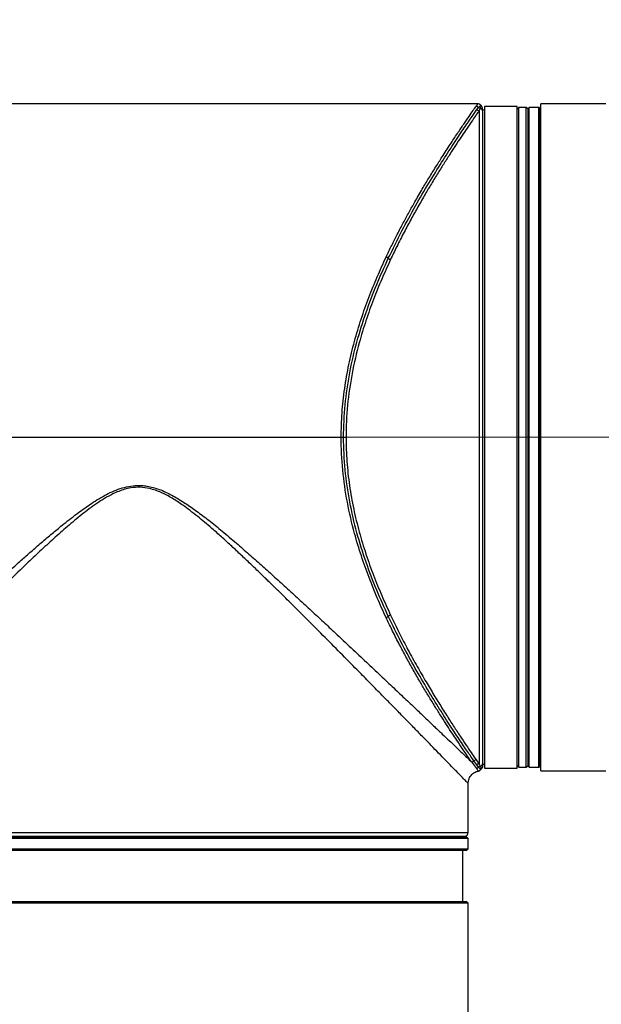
# Model space of a CAD drawing. Header units: millimetres. Extents: x 160 to 223, y 83 to 228.
# Tile 8 of 13: x 195 to 203, y 147 to 161. Entities that reach past the tile are written whole.
import ezdxf

# ---------------------------------------------------------------- set-up
doc = ezdxf.new("R2010")
doc.units = ezdxf.units.MM
doc.linetypes.add('CENTERX2', pattern=[20.32, 12.7, -2.54, 2.54, -2.54])
doc.layers.add('10', color=7, linetype='Continuous')
doc.styles.add('SLDTEXTSTYLE0', font='TXT', dxfattribs={"width": 0.7})
doc.dimstyles.new('SLDDIMSTYLE1', dxfattribs={"dimtxt": 3.950146, "dimasz": 2.5, "dimexe": 0, "dimexo": 0.0625, "dimgap": 0.987537, "dimtad": 2, "dimlfac": 19.17, "dimrnd": 1e-09, "dimzin": 12, "dimdsep": 46, "dimtxsty": 'SLDTEXTSTYLE0', "dimsah": 1, "dimcen": 0.09, "dimadec": 0, "dimazin": 3, "dimtfac": 1, "dimtofl": 0, "dimtmove": 0, "dimatfit": 3, "dimfxl": 0, "dimfrac": 2, "dimtolj": 1, "dimtzin": 12, "dimarcsym": 0})
doc.dimstyles.new('SLDDIMSTYLE2', dxfattribs={"dimtxt": 3.950146, "dimasz": 2.5, "dimexe": 0, "dimexo": 0.0625, "dimgap": 0.987537, "dimtad": 2, "dimdec": 1, "dimlfac": 19.17, "dimrnd": 1e-09, "dimzin": 12, "dimdsep": 46, "dimtxsty": 'SLDTEXTSTYLE0', "dimsah": 1, "dimcen": 0.09, "dimadec": 0, "dimazin": 3, "dimtfac": 1, "dimtdec": 1, "dimtofl": 0, "dimtmove": 0, "dimatfit": 3, "dimfxl": 0, "dimfrac": 2, "dimtolj": 1, "dimtzin": 12, "dimarcsym": 0})

# ---------------------------------------------------------------- blocks, each defined once
blk = doc.blocks.new('_D_1')
at = {"layer": '10'}
for p, q in [((199.46, 155.353), (177.659, 155.353)), ((179.659, 155.353), (179.659, 103.189)), ((203.074, 103.189), (177.659, 103.189))]:
    blk.add_line(p, q, dxfattribs=at)
for points in [[(179.659, 155.353), (179.309, 152.853), (180.009, 152.853)], [(179.659, 103.189), (180.009, 105.689), (179.309, 105.689)]]:
    blk.add_solid(points, dxfattribs=at)
at = {"layer": '10', "insert": (174.884, 124.976), "char_height": 3.7042, "attachment_point": 1, "rotation": 90, "style": 'SLDTEXTSTYLE0'}
blk.add_mtext('1000', dxfattribs=at)
blk = doc.blocks.new('_D_2')
at = {"layer": '10'}
for p, q in [((201.452, 205.406), (177.659, 205.406)), ((179.659, 205.406), (179.659, 155.353)), ((199.46, 155.353), (177.659, 155.353))]:
    blk.add_line(p, q, dxfattribs=at)
for points in [[(179.659, 205.406), (179.309, 202.906), (180.009, 202.906)], [(179.659, 155.353), (180.009, 157.853), (179.309, 157.853)]]:
    blk.add_solid(points, dxfattribs=at)
at = {"layer": '10', "insert": (174.884, 172.026), "char_height": 3.7042, "attachment_point": 1, "rotation": 90, "style": 'SLDTEXTSTYLE0'}
blk.add_mtext('959.5', dxfattribs=at)
blk = doc.blocks.new('_D_4')
at = {"layer": '10'}
for p, q in [((199.842, 206.588), (199.842, 176.496)), ((212.649, 96.593), (212.649, 180.496)), ((199.842, 178.496), (189.878, 178.496)), ((199.842, 178.496), (212.649, 178.496))]:
    blk.add_line(p, q, dxfattribs=at)
for points in [[(199.842, 178.496), (202.342, 178.146), (202.342, 178.846)], [(212.649, 178.496), (210.149, 178.846), (210.149, 178.146)]]:
    blk.add_solid(points, dxfattribs=at)
at = {"layer": '10', "insert": (189.878, 183.271), "char_height": 3.7042, "attachment_point": 1, "style": 'SLDTEXTSTYLE0'}
blk.add_mtext('245.5', dxfattribs=at)
blk = doc.blocks.new('_D_5')
at = {"layer": '10'}
for p, q in [((191.557, 212.735), (162.82, 212.735)), ((164.82, 212.735), (164.82, 103.189)), ((203.074, 103.189), (162.82, 103.189))]:
    blk.add_line(p, q, dxfattribs=at)
for points in [[(164.82, 212.735), (164.47, 210.235), (165.17, 210.235)], [(164.82, 103.189), (165.17, 105.689), (164.47, 105.689)]]:
    blk.add_solid(points, dxfattribs=at)
at = {"layer": '10', "insert": (160.045, 158.016), "char_height": 3.7042, "attachment_point": 1, "rotation": 90, "style": 'SLDTEXTSTYLE0'}
blk.add_mtext('2100', dxfattribs=at)

msp = doc.modelspace()

# ---------------------------------------------------------------- linework, layer by layer
at = {"color": 7, "linetype": 'Continuous', "lineweight": 25}
for p, q in [((201.3623, 160.15257), (194.14627, 160.15257)), ((201.34707, 160.06861), (201.37272, 160.10052)), ((201.37272, 160.10052), (201.37296, 160.10078)), ((201.41313, 160.12266), (201.40359, 160.13221)), ((201.92906, 160.11345), (201.45958, 160.11345)), ((201.45958, 160.11345), (201.45958, 150.59336)), ((201.92906, 150.59336), (201.92906, 160.11345)), ((201.95514, 160.10041), (201.92906, 160.07432)), ((202.05947, 160.10041), (201.95514, 160.10041)), ((201.95514, 150.60641), (201.95514, 160.10041)), ((202.08556, 160.07432), (202.05947, 160.10041)), ((202.05947, 150.60641), (202.05947, 160.10041)), ((202.1012, 160.10041), (202.08556, 160.08476)), ((202.24205, 160.10041), (202.1012, 160.10041)), ((202.1012, 150.60641), (202.1012, 160.10041)), ((202.2577, 160.08476), (202.24205, 160.10041)), ((202.24205, 155.35341), (202.24205, 160.10041)), ((203.2071, 160.15257), (202.26813, 160.15257)), ((202.26813, 150.55424), (202.26813, 160.15257)), ((201.39522, 160.0872), (201.38133, 160.05506)), ((201.38133, 160.05506), (201.38133, 150.65248)), ((201.39536, 160.08745), (201.39522, 160.0872)), ((201.45958, 160.05867), (201.43349, 160.05867)), ((202.08556, 150.62206), (202.08556, 160.08476)), ((202.2577, 155.35341), (202.2577, 160.08476)), ((202.26813, 159.86567), (202.2577, 159.86567)), ((202.24205, 150.60641), (202.24205, 155.35341)), ((202.2577, 150.62206), (202.2577, 155.35341)), ((202.2577, 150.84115), (202.26813, 150.84115)), ((201.27183, 150.68345), (201.34241, 150.58934)), ((201.34657, 150.63847), (201.3059, 150.69742)), ((201.33996, 150.71136), (201.38133, 150.65248)), ((201.37278, 150.60531), (201.34658, 150.63845)), ((201.38133, 150.65248), (201.39593, 150.61986)), ((201.39593, 150.61986), (201.3961, 150.61957)), ((201.43349, 150.64814), (201.45958, 150.64814)), ((201.92906, 150.63249), (201.95514, 150.60641)), ((201.95514, 150.60641), (202.05947, 150.60641)), ((202.05947, 150.60641), (202.08556, 150.63249)), ((202.08556, 150.62206), (202.1012, 150.60641)), ((202.1012, 150.60641), (202.24205, 150.60641)), ((202.24205, 150.60641), (202.2577, 150.62206)), ((201.37306, 150.60502), (201.37278, 150.60531)), ((201.40345, 150.57304), (201.41424, 150.58503)), ((201.45958, 150.59336), (201.92906, 150.59336)), ((202.26813, 150.55424), (203.2071, 150.55424)), ((201.22484, 150.37166), (201.22104, 150.37557)), ((201.22484, 149.66744), (201.22484, 150.37166)), ((191.73542, 149.66744), (201.22484, 149.66744)), ((201.14659, 149.60484), (201.14659, 149.61527)), ((201.22484, 149.57876), (191.73083, 149.57876)), ((191.75692, 149.60484), (201.19875, 149.60484)), ((201.22484, 149.57876), (201.19875, 149.60484)), ((201.22484, 149.4327), (201.22484, 149.57876)), ((191.73083, 149.4327), (201.22484, 149.4327)), ((201.19875, 149.40661), (191.75692, 149.40661)), ((201.14659, 148.67631), (201.14659, 149.40661)), ((201.19875, 149.40661), (201.22484, 149.4327)), ((201.22484, 148.65022), (191.73083, 148.65022)), ((191.75692, 148.67631), (201.19875, 148.67631)), ((201.22484, 148.65022), (201.19875, 148.67631)), ((201.22484, 133.02685), (201.22484, 148.65022))]:
    msp.add_line(p, q, dxfattribs=at)
for centre, radius, start, end in [((201.33571, 160.0631), 0.05263, 45.318465, 89.324248), ((201.40988, 160.1376), 0.05249, 224.932901, 253.783456), ((201.41016, 160.13781), 0.05249, 224.870162, 253.623152), ((201.3825, 160.10812), 0.05307, 228.121173, 268.738963), ((201.38167, 160.03747), 0.05182, 0.146198, 74.680238), ((200.01035, 157.85269), 0.09913, 50.27677, 71.615328), ((200.13681, 158.00598), 0.09959, 230.678665, 251.851397), ((200.01035, 152.85413), 0.09913, 288.384672, 309.72323), ((200.13681, 152.70083), 0.09959, 108.148603, 129.321335), ((201.26967, 150.73724), 0.05383, 272.294816, 312.290547), ((201.3421, 150.65753), 0.05387, 92.27525, 132.230584), ((201.38254, 150.59941), 0.05308, 91.31039, 132.650302), ((201.41132, 150.56967), 0.0525, 107.05034, 137.241359), ((201.41166, 150.56944), 0.05249, 107.239037, 137.329751), ((201.38168, 150.66934), 0.05182, 286.160574, 359.857748), ((201.33437, 150.64147), 0.05274, 278.758195, 316.729576), ((201.17267, 149.66744), 0.05216, 270, 0)]:
    msp.add_arc(centre, radius, start, end, dxfattribs=at)
for points, knots in [([(200.04161, 157.94676), (200.06839, 158.00306), (200.12139, 158.11451), (200.20445, 158.27908), (200.28813, 158.43889), (200.37274, 158.5941), (200.46432, 158.75703), (200.55935, 158.92042), (200.66035, 159.08852), (200.75513, 159.24217), (200.85912, 159.40656), (200.96503, 159.56995), (201.06997, 159.72804), (201.16165, 159.86355), (201.23795, 159.97465), (201.29893, 160.06239), (201.32386, 160.09796), (201.33633, 160.11573)], [0, 0, 0, 0, 0.049285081, 0.097570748, 0.149921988, 0.199559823, 0.249104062, 0.315052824, 0.373137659, 0.437876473, 0.498301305, 0.583199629, 0.666431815, 0.749086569, 0.83329585, 0.916692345, 1, 1, 1, 1]), ([(201.33633, 160.11573), (201.34657, 160.1303), (201.3619, 160.15211), (201.35999, 160.14939), (201.35936, 160.14849)], [0, 0, 0, 0, 0.66776908, 1, 1, 1, 1]), ([(201.40376, 160.13199), (201.40113, 160.13501), (201.39582, 160.1411), (201.38546, 160.14758), (201.37409, 160.1518), (201.36614, 160.15232), (201.36224, 160.15257)], [0, 0, 0, 0, 0.24945362, 0.5037607, 0.75611167, 1, 1, 1, 1]), ([(201.37296, 160.10078), (201.38506, 160.11322), (201.4032, 160.13187), (201.40093, 160.12955), (201.40018, 160.12877)], [0, 0, 0, 0, 0.666775, 1, 1, 1, 1]), ([(201.41116, 160.11842), (201.4116, 160.11928), (201.41291, 160.12185), (201.40239, 160.10122), (201.39536, 160.08745)], [0, 0, 0, 0, 0.3328414, 1, 1, 1, 1]), ([(201.43072, 160.05426), (201.43066, 160.06324), (201.43056, 160.07994), (201.42868, 160.1035), (201.41867, 160.11557), (201.41441, 160.12072)], [0, 0, 0, 0, 0.40009439, 0.74432472, 1, 1, 1, 1]), ([(200.0737, 157.92893), (200.13858, 158.06242), (200.26791, 158.32849), (200.4664, 158.68856), (200.65986, 159.01882), (200.84354, 159.31498), (201.01121, 159.57431), (201.15536, 159.7902), (201.27342, 159.9628), (201.32251, 160.03333), (201.34707, 160.06861)], [0, 0, 0, 0, 0.12466003, 0.24847168, 0.37230384, 0.49726436, 0.62277368, 0.7483888, 0.87413426, 1, 1, 1, 1]), ([(201.38133, 160.05506), (201.36586, 160.03281), (201.3349, 159.98827), (201.26801, 159.89105), (201.19487, 159.78342), (201.11849, 159.6695), (201.04442, 159.55745), (200.96371, 159.43349), (200.87952, 159.30176), (200.78918, 159.15758), (200.69794, 159.00836), (200.60066, 158.84515), (200.50271, 158.67548), (200.4014, 158.49372), (200.29941, 158.30292), (200.20027, 158.10929), (200.13556, 157.97371), (200.10579, 157.91134)], [0, 0, 0, 0, 0.08334422, 0.166863, 0.25121661, 0.31263492, 0.37617458, 0.43685003, 0.50042487, 0.56070344, 0.62537877, 0.68372681, 0.75043887, 0.81269113, 0.87494382, 0.9424692, 1, 1, 1, 1]), ([(201.43349, 150.66921), (201.43349, 150.68915), (201.43349, 150.72903), (201.43349, 150.83331), (201.43349, 150.97138), (201.43349, 151.14928), (201.43349, 151.36427), (201.43349, 151.61726), (201.43349, 151.9053), (201.43349, 152.22525), (201.43349, 152.57305), (201.43349, 152.9439), (201.43349, 153.33248), (201.43349, 153.73183), (201.43349, 154.13896), (201.43349, 154.54546), (201.43349, 154.95133), (201.43349, 155.3534), (201.43349, 155.75547), (201.43349, 156.16134), (201.43349, 156.56784), (201.43349, 156.97498), (201.43349, 157.37433), (201.43349, 157.76291), (201.43349, 158.13376), (201.43349, 158.48156), (201.43349, 158.80151), (201.43349, 159.08955), (201.43349, 159.34255), (201.43349, 159.55753), (201.43349, 159.73543), (201.43349, 159.8735), (201.43349, 159.97778), (201.43349, 160.01766), (201.43349, 160.0376)], [0, 0, 0, 0, 0.02945025, 0.0589015, 0.0898411, 0.12078271, 0.1525929, 0.18482289, 0.21733897, 0.25, 0.28266102, 0.3151771, 0.3474071, 0.37921728, 0.41015688, 0.4410985, 0.47054825, 0.5, 0.52944975, 0.5589015, 0.5898411, 0.62078271, 0.6525929, 0.68482289, 0.71733897, 0.75, 0.78266102, 0.8151771, 0.8474071, 0.87921728, 0.91015688, 0.9410985, 0.97054875, 1, 1, 1, 1]), ([(200.04161, 152.76005), (199.99903, 152.8531), (199.91385, 153.03922), (199.79394, 153.33575), (199.683, 153.6455), (199.57412, 154.00473), (199.47793, 154.4167), (199.41105, 154.88075), (199.38986, 155.31258), (199.4041, 155.70497), (199.4418, 156.05555), (199.50301, 156.40033), (199.58408, 156.73442), (199.68143, 157.05655), (199.79226, 157.36675), (199.91284, 157.66529), (199.99878, 157.85313), (200.04161, 157.94676)], [0, 0, 0, 0, 0.0620808, 0.12418409, 0.18662277, 0.24953015, 0.33309337, 0.41671957, 0.49987705, 0.5616557, 0.62452215, 0.68746379, 0.74994669, 0.81221813, 0.87468679, 0.93753427, 1, 1, 1, 1]), ([(200.0737, 152.77788), (200.01719, 152.90219), (199.90415, 153.15086), (199.75029, 153.55379), (199.61676, 153.97767), (199.51247, 154.42265), (199.44551, 154.88346), (199.42237, 155.35323), (199.44548, 155.82289), (199.51234, 156.28348), (199.61652, 156.72823), (199.74997, 157.15211), (199.90391, 157.55535), (200.01708, 157.80436), (200.0737, 157.92893)], [0, 0, 0, 0, 0.083056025, 0.166145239, 0.249514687, 0.332961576, 0.416463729, 0.499979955, 0.583465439, 0.666902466, 0.750316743, 0.833639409, 0.916778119, 1, 1, 1, 1]), ([(200.10579, 157.91134), (200.06328, 157.81863), (199.97836, 157.63346), (199.859, 157.3392), (199.74913, 157.03345), (199.64136, 156.67954), (199.54609, 156.27408), (199.47984, 155.81726), (199.45889, 155.39205), (199.47318, 155.0051), (199.5109, 154.65954), (199.57189, 154.31989), (199.65249, 153.99065), (199.74946, 153.67237), (199.85934, 153.36675), (199.97857, 153.07284), (200.06335, 152.88799), (200.10579, 152.79547)], [0, 0, 0, 0, 0.06258823, 0.12502012, 0.18751994, 0.25001845, 0.33364809, 0.41717456, 0.49998156, 0.56195489, 0.62505865, 0.68757427, 0.75014973, 0.81268466, 0.87519455, 0.93753537, 1, 1, 1, 1]), ([(191.58337, 150.58771), (191.59461, 150.59842), (191.61723, 150.61998), (191.66726, 150.66763), (191.72921, 150.72666), (191.80241, 150.79639), (191.88558, 150.87554), (191.97788, 150.96337), (192.08145, 151.06187), (192.21419, 151.18805), (192.38277, 151.3481), (192.59012, 151.54471), (192.8131, 151.75575), (193.04974, 151.9792), (193.31508, 152.229), (193.61552, 152.51068), (193.9459, 152.81832), (194.28879, 153.13453), (194.57, 153.38998), (194.78543, 153.58227), (194.93247, 153.71178), (195.08123, 153.84063), (195.23011, 153.96673), (195.39788, 154.10464), (195.57684, 154.24502), (195.77814, 154.38999), (195.98409, 154.51896), (196.1737, 154.60743), (196.33569, 154.65056), (196.44625, 154.66253), (196.54305, 154.65929), (196.62574, 154.6476), (196.71109, 154.62666), (196.80002, 154.59573), (196.89047, 154.55596), (196.97921, 154.50986), (197.06667, 154.45886), (197.17844, 154.38766), (197.32038, 154.28802), (197.49558, 154.15444), (197.68729, 153.99917), (197.87975, 153.83634), (198.06671, 153.67383), (198.24174, 153.51874), (198.41938, 153.35918), (198.60035, 153.19478), (198.78401, 153.02648), (198.96389, 152.8605), (199.13856, 152.69838), (199.33133, 152.51869), (199.53877, 152.32452), (199.75688, 152.11956), (199.96101, 151.92716), (200.15116, 151.74755), (200.32733, 151.58087), (200.48325, 151.43313), (200.62063, 151.30278), (200.74128, 151.18821), (200.85178, 151.08321), (200.98967, 150.9521), (201.14228, 150.80682), (201.22923, 150.72402), (201.27183, 150.68345)], [0, 0, 0, 0, 0.01535744, 0.0309072, 0.04668822, 0.0627378, 0.07789904, 0.09339634, 0.10925456, 0.12549691, 0.14975919, 0.17504565, 0.20009667, 0.22486029, 0.25064764, 0.28120983, 0.31304746, 0.34410574, 0.37523293, 0.38804626, 0.40047076, 0.41325198, 0.42602962, 0.43794312, 0.45479342, 0.4693421, 0.48498572, 0.50071681, 0.50856212, 0.51646174, 0.52154308, 0.52675489, 0.53215387, 0.53806646, 0.54447371, 0.55077175, 0.5569359, 0.56360272, 0.57584272, 0.58980043, 0.60549657, 0.62294568, 0.63819498, 0.65335008, 0.6684224, 0.68497902, 0.70168268, 0.71819166, 0.73447402, 0.75053353, 0.7730365, 0.79482067, 0.81590014, 0.83629045, 0.85600876, 0.87507407, 0.89129845, 0.90711467, 0.92253933, 0.93759036, 0.96941893, 1, 1, 1, 1]), ([(201.22104, 150.37557), (201.21899, 150.37768), (201.21405, 150.38278), (201.17498, 150.42293), (201.1153, 150.48418), (201.04319, 150.55827), (200.9664, 150.63712), (200.87598, 150.72988), (200.77547, 150.83292), (200.66616, 150.94499), (200.54905, 151.06495), (200.42026, 151.19673), (200.28537, 151.33459), (200.14537, 151.47759), (200.00099, 151.62485), (199.84618, 151.78244), (199.66101, 151.97058), (199.44481, 152.1897), (199.1973, 152.43948), (198.97074, 152.66686), (198.76987, 152.86717), (198.64202, 152.99386), (198.55917, 153.0756), (198.52034, 153.11383), (198.47993, 153.15354), (198.4379, 153.19473), (198.39426, 153.2374), (198.34898, 153.28155), (198.3159, 153.31371), (198.28172, 153.3469), (198.20521, 153.42108), (198.08739, 153.53422), (197.93897, 153.67467), (197.80533, 153.79909), (197.66999, 153.92237), (197.54526, 154.03273), (197.43196, 154.12969), (197.32707, 154.21622), (197.22348, 154.2976), (197.10101, 154.38768), (196.96473, 154.47763), (196.80511, 154.56291), (196.65039, 154.61795), (196.50053, 154.6387), (196.37976, 154.63024), (196.27707, 154.60638), (196.19131, 154.57667), (196.05341, 154.51491), (195.87335, 154.40395), (195.6583, 154.24215), (195.45236, 154.07023), (195.25256, 153.89301), (195.05739, 153.71324), (194.84515, 153.51249), (194.614, 153.28926), (194.37066, 153.05054), (194.13112, 152.81286), (193.89956, 152.58134), (193.67165, 152.35207), (193.44738, 152.12541), (193.22968, 151.90469), (193.02249, 151.69395), (192.82456, 151.49212), (192.6369, 151.30054), (192.4611, 151.12073), (192.31292, 150.96895), (192.18908, 150.84206), (192.08622, 150.7366), (191.99659, 150.64461), (191.90912, 150.55479), (191.83097, 150.47459), (191.76834, 150.41024), (191.74895, 150.39029), (191.73933, 150.3804)], [0, 0, 0, 0, 0.014804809, 0.035692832, 0.05688468, 0.072083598, 0.087598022, 0.103463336, 0.119712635, 0.134740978, 0.150210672, 0.166140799, 0.182548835, 0.197484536, 0.212939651, 0.228923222, 0.245443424, 0.268475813, 0.291568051, 0.314778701, 0.330122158, 0.345078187, 0.348305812, 0.351658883, 0.355137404, 0.358741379, 0.362470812, 0.366325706, 0.370306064, 0.370888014, 0.375005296, 0.389694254, 0.400445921, 0.411751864, 0.422365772, 0.43305942, 0.441306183, 0.448749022, 0.457061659, 0.464506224, 0.475474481, 0.485680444, 0.496133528, 0.503987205, 0.511930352, 0.517112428, 0.522366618, 0.527769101, 0.543518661, 0.55928078, 0.575083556, 0.590873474, 0.606672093, 0.622444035, 0.643378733, 0.664955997, 0.685075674, 0.70632244, 0.727129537, 0.747789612, 0.769755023, 0.790728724, 0.810726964, 0.832593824, 0.853586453, 0.873740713, 0.8901398, 0.906116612, 0.92169993, 0.936920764, 0.95833229, 0.979321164, 1, 1, 1, 1]), ([(201.27183, 150.68345), (201.25348, 150.70992), (201.21672, 150.76297), (201.14501, 150.86776), (201.06986, 150.97913), (200.99354, 151.09393), (200.92069, 151.20517), (200.8422, 151.32696), (200.76151, 151.45464), (200.67601, 151.59273), (200.59098, 151.73347), (200.50067, 151.8868), (200.41001, 152.0456), (200.31596, 152.21611), (200.22079, 152.39569), (200.12888, 152.57674), (200.06879, 152.70297), (200.04161, 152.76005)], [0, 0, 0, 0, 0.08306934, 0.16647392, 0.2508232, 0.31229521, 0.3760226, 0.43709633, 0.50127308, 0.56109269, 0.62554593, 0.68304359, 0.74965515, 0.81194903, 0.87455425, 0.94326622, 1, 1, 1, 1]), ([(201.3059, 150.69742), (201.27704, 150.73917), (201.21936, 150.82266), (201.09722, 151.00312), (200.95458, 151.21922), (200.79385, 151.47093), (200.62073, 151.75351), (200.43984, 152.06566), (200.25477, 152.40445), (200.13413, 152.65326), (200.0737, 152.77788)], [0, 0, 0, 0, 0.12576665, 0.25144643, 0.37681095, 0.50211953, 0.62634465, 0.75030102, 0.87493526, 1, 1, 1, 1]), ([(200.10579, 152.79547), (200.14352, 152.71681), (200.22057, 152.55615), (200.34429, 152.31823), (200.47262, 152.08377), (200.59911, 151.86388), (200.71754, 151.66573), (200.83014, 151.4832), (200.93774, 151.31345), (201.03874, 151.15784), (201.13104, 151.01839), (201.21308, 150.89645), (201.28475, 150.79134), (201.32158, 150.73799), (201.33996, 150.71136)], [0, 0, 0, 0, 0.07830588, 0.15992286, 0.25090363, 0.33833334, 0.4194112, 0.50018284, 0.5844154, 0.66730447, 0.74989099, 0.8338896, 0.91706308, 1, 1, 1, 1]), ([(201.3961, 150.61957), (201.40328, 150.60605), (201.41404, 150.5858), (201.4127, 150.58832), (201.41225, 150.58916)], [0, 0, 0, 0, 0.66743264, 1, 1, 1, 1]), ([(201.41413, 150.58494), (201.41699, 150.58757), (201.42275, 150.59288), (201.42883, 150.60302), (201.43278, 150.61405), (201.43326, 150.62173), (201.43349, 150.6255)], [0, 0, 0, 0, 0.25021417, 0.50448811, 0.75643347, 1, 1, 1, 1]), ([(201.43349, 150.6255), (201.43349, 150.62805), (201.43349, 150.63314), (201.43349, 150.65719), (201.43349, 150.66921)], [0, 0, 0, 0, 0.49980132, 1, 1, 1, 1]), ([(201.22376, 150.37277), (201.2262, 150.39573), (201.22997, 150.43105), (201.25275, 150.47351), (201.27628, 150.50284), (201.30562, 150.52606), (201.33649, 150.54396), (201.35895, 150.54688), (201.36913, 150.5482)], [0, 0, 0, 0, 0.27602677, 0.42461328, 0.57635207, 0.72809084, 0.87667731, 1, 1, 1, 1]), ([(201.34241, 150.58934), (201.35518, 150.57156), (201.37208, 150.54803), (201.36787, 150.55392), (201.36684, 150.55536)], [0, 0, 0, 0, 0.75553284, 1, 1, 1, 1]), ([(201.37034, 150.55044), (201.37361, 150.55131), (201.38023, 150.55307), (201.38931, 150.55817), (201.39744, 150.56481), (201.40154, 150.57044), (201.40358, 150.57324)], [0, 0, 0, 0, 0.24462315, 0.49607737, 0.74955136, 1, 1, 1, 1]), ([(201.4001, 150.57653), (201.40085, 150.57574), (201.4031, 150.57337), (201.38508, 150.59235), (201.37306, 150.60502)], [0, 0, 0, 0, 0.33294317, 1, 1, 1, 1]), ([(191.783, 149.61527), (191.78667, 149.61527), (191.79413, 149.61527), (191.8558, 149.61527), (191.95805, 149.61527), (192.10667, 149.61527), (192.30151, 149.61527), (192.54234, 149.61527), (192.82705, 149.61527), (193.15216, 149.61527), (193.51276, 149.61527), (193.90287, 149.61527), (194.31565, 149.61527), (194.74389, 149.61527), (195.18033, 149.61527), (195.61573, 149.61527), (196.0483, 149.61527), (196.47784, 149.61527), (196.90738, 149.61527), (197.33995, 149.61527), (197.77534, 149.61527), (198.21178, 149.61527), (198.64002, 149.61527), (199.0528, 149.61527), (199.44291, 149.61527), (199.80351, 149.61527), (200.12862, 149.61527), (200.41333, 149.61527), (200.65416, 149.61527), (200.84899, 149.61527), (200.99762, 149.61527), (201.09931, 149.61527), (201.16138, 149.61527), (201.16891, 149.61527), (201.17267, 149.61527)], [0, 0, 0, 0, 0.02864208, 0.05824829, 0.08873405, 0.11999364, 0.15190114, 0.18431244, 0.21706854, 0.2499998, 0.28293105, 0.31568715, 0.34809845, 0.38000595, 0.41126554, 0.4417513, 0.47087652, 0.49999987, 0.52912509, 0.55824843, 0.58873419, 0.61999378, 0.65190128, 0.68431258, 0.71706868, 0.74999993, 0.78293119, 0.81568729, 0.84809859, 0.88000609, 0.91126568, 0.94175144, 0.97087619, 1, 1, 1, 1])]:
    msp.add_open_spline(points, degree=3, knots=knots, dxfattribs=at)
at = {"layer": '10', "linetype": 'CENTERX2', "lineweight": 18}
msp.add_line((199.45958, 155.35341), (203.92906, 155.35341), dxfattribs=at)

# ---------------------------------------------------------------- dimensions: what is measured, and where the dimension line sits
at = {"layer": '10'}
for base, p1, p2, dimstyle, picture, middle in [((164.81982, 103.18857), (191.55663, 212.73472), (203.07356, 103.18857), 'SLDDIMSTYLE1', '_D_5', (164.81982, 161.47334)), ((179.65872, 155.35341), (201.45229, 205.40557), (199.45958, 155.35341), 'SLDDIMSTYLE2', '_D_2', (179.65872, 176.34709)), ((179.65872, 103.18857), (199.45958, 155.35341), (203.07356, 103.18857), 'SLDDIMSTYLE1', '_D_1', (179.65872, 128.43367))]:
    dim = msp.add_linear_dim(base=base, p1=p1, p2=p2, angle=90, dimstyle=dimstyle, dxfattribs=at)
    dim.commit()
    dim.dimension.update_dxf_attribs({"geometry": picture, "text_midpoint": middle, "dimtype": 160})
dim = msp.add_linear_dim(base=(212.64894, 178.49579), p1=(199.84248, 206.58763), p2=(212.64894, 96.59284), dimstyle='SLDDIMSTYLE2', dxfattribs=at)
dim.commit()
dim.dimension.update_dxf_attribs({"geometry": '_D_4', "text_midpoint": (194.19904, 178.49579), "dimtype": 160})

doc.saveas('drawing.dxf')
